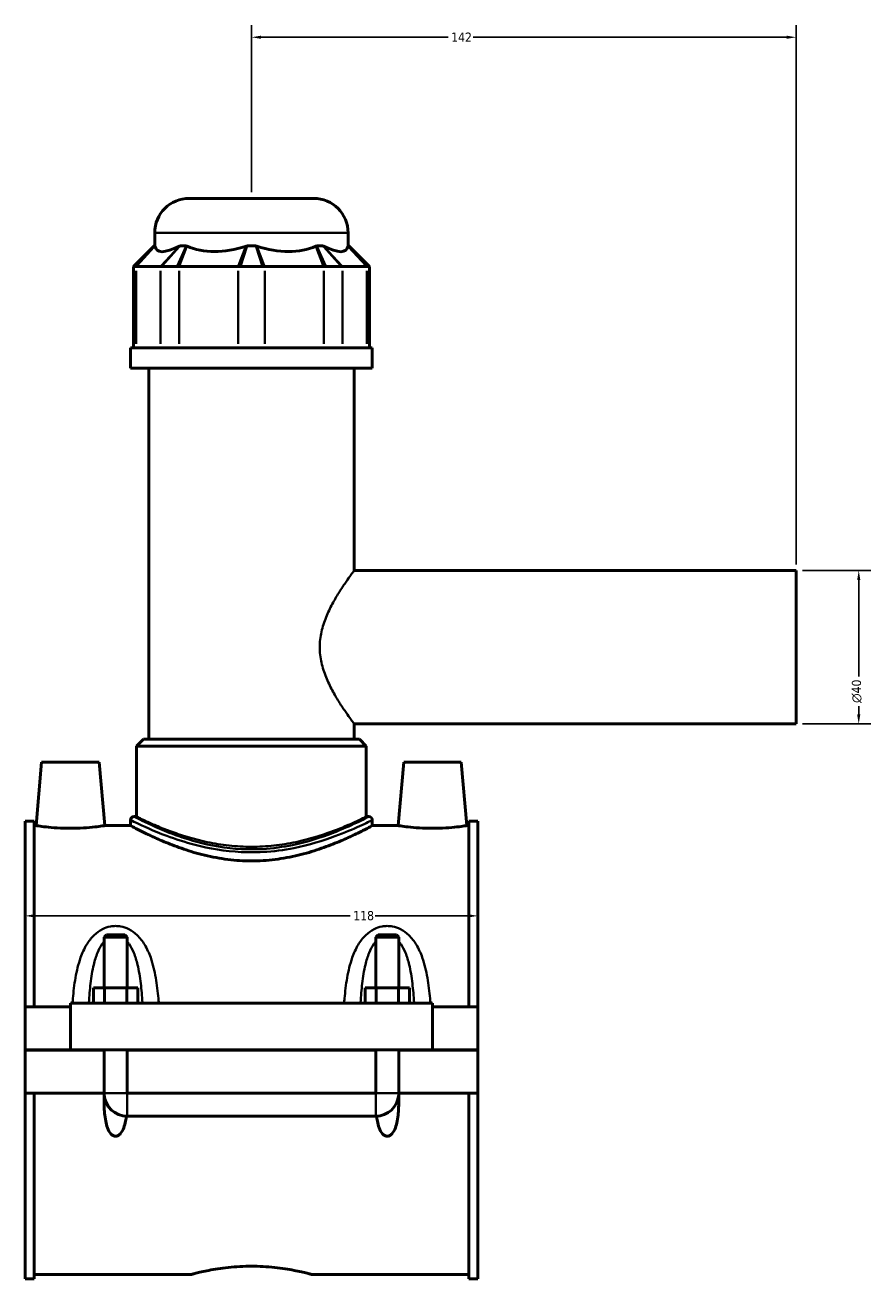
# Model space of a CAD drawing. Header units: millimetres. Extents: x -260 to 981, y -122 to 1147.
# Tile 1 of 7: x -260 to -40, y 286 to 613. Entities that reach past the tile are written whole.
import ezdxf

# ---------------------------------------------------------------- set-up
doc = ezdxf.new("R2010")
doc.units = ezdxf.units.MM
for name, color, linetype, lineweight in [('Dimension (ANSI)', 7, 'Continuous', 25), ('Visible (ANSI)', 7, 'Continuous', 50), ('Visible Narrow (ANSI)', 7, 'Continuous', 35)]:
    doc.layers.add(name, color=color, linetype=linetype, lineweight=lineweight)
doc.styles.add('Note Text (ANSI)', font='tahoma.ttf')
doc.dimstyles.new('Default - mm (ANSI)', dxfattribs={"dimtxt": 2.4, "dimasz": 2.5, "dimexe": 3.175, "dimexo": 1.6002, "dimgap": 0.8, "dimtad": 0, "dimtoh": 1, "dimdec": 0, "dimrnd": 1e-08, "dimzin": 4, "dimdsep": 46, "dimtxsty": 'Note Text (ANSI)', "dimcen": 0.09, "dimdle": 10, "dimclrd": 256, "dimclre": 256, "dimclrt": 5, "dimadec": 1, "dimazin": 1, "dimtfac": 1.27, "dimtofl": 0, "dimtmove": 0, "dimatfit": 3, "dimfxl": 1, "dimtolj": 1, "dimtzin": 4, "dimlwd": -1, "dimlwe": -1, "dimarcsym": 0})

# ---------------------------------------------------------------- blocks, each defined once
blk = doc.blocks.new('*D7')
at = {"layer": 'Defpoints', "color": 0, "transparency": 16777216}
for p in [(-260.45, 381.6), (-142.45, 381.6), (-142.45, 381.11)]:
    blk.add_point(p, dxfattribs=at)
at = {"layer": 'Dimension (ANSI)', "transparency": 16777216}
for p, q in [((-257.95, 381.11), (-175.71, 381.11)), ((-144.95, 381.11), (-169.19, 381.11))]:
    blk.add_line(p, q, dxfattribs=at)
for points in [[(-257.95, 381.53), (-257.95, 380.69), (-260.45, 381.11)], [(-144.95, 381.53), (-144.95, 380.69), (-142.45, 381.11)]]:
    blk.add_solid(points, dxfattribs=at)
at = {"layer": 'Dimension (ANSI)', "color": 5, "transparency": 16777216, "insert": (-174.91, 382.37), "char_height": 2.4, "attachment_point": 1, "style": 'Note Text (ANSI)'}
blk.add_mtext('\\A1;118', dxfattribs=at)
blk = doc.blocks.new('*D8')
at = {"layer": 'Defpoints', "color": 0, "transparency": 16777216}
for p in [(-201.45, 610.14), (-201.45, 568.14), (-59.45, 471.14)]:
    blk.add_point(p, dxfattribs=at)
at = {"layer": 'Dimension (ANSI)', "transparency": 16777216}
for p, q in [((-201.45, 569.74), (-201.45, 613.31)), ((-59.45, 472.74), (-59.45, 613.31)), ((-198.95, 610.14), (-150.2, 610.14)), ((-61.95, 610.14), (-143.7, 610.14))]:
    blk.add_line(p, q, dxfattribs=at)
for points in [[(-198.95, 610.55), (-198.95, 609.72), (-201.45, 610.14)], [(-61.95, 610.55), (-61.95, 609.72), (-59.45, 610.14)]]:
    blk.add_solid(points, dxfattribs=at)
at = {"layer": 'Dimension (ANSI)', "color": 5, "transparency": 16777216, "insert": (-149.4, 611.36), "char_height": 2.4, "attachment_point": 1, "style": 'Note Text (ANSI)'}
blk.add_mtext('\\A1;142', dxfattribs=at)
blk = doc.blocks.new('*D9')
at = {"layer": 'Defpoints', "color": 0, "transparency": 16777216}
for p in [(-59.45, 471.14), (-59.45, 431.14), (-43.18, 431.14)]:
    blk.add_point(p, dxfattribs=at)
at = {"layer": 'Dimension (ANSI)', "transparency": 16777216}
for p, q in [((-57.85, 471.14), (-40, 471.14)), ((-43.18, 468.64), (-43.18, 443.47)), ((-43.18, 433.64), (-43.18, 435.81)), ((-57.85, 431.14), (-40, 431.14))]:
    blk.add_line(p, q, dxfattribs=at)
for points in [[(-43.59, 468.64), (-42.76, 468.64), (-43.18, 471.14)], [(-43.59, 433.64), (-42.76, 433.64), (-43.18, 431.14)]]:
    blk.add_solid(points, dxfattribs=at)
at = {"layer": 'Dimension (ANSI)', "color": 5, "transparency": 16777216, "insert": (-44.98, 436.61), "char_height": 2.4, "attachment_point": 1, "rotation": 90, "style": 'Note Text (ANSI)'}
blk.add_mtext('\\A1;{\\fAIGDT|b0|i0;\\H2.4000;\\ln}\\fTahoma|b0|i0;\\H2.4000;40', dxfattribs=at)

msp = doc.modelspace()

# ---------------------------------------------------------------- linework, layer by layer
at = {"layer": 'Visible (ANSI)'}
for p, q in [((-217.65, 568.14), (-185.25, 568.14)), ((-226.65, 555.75), (-226.65, 559.14)), ((-176.25, 555.75), (-176.25, 559.14)), ((-226.81, 555.75), (-232.21, 550.35)), ((-226.81, 555.75), (-226.62, 555.75)), ((-220.05, 555.75), (-218.44, 555.75)), ((-202.58, 555.75), (-200.31, 555.75)), ((-184.45, 555.75), (-182.84, 555.75)), ((-176.27, 555.75), (-176.09, 555.75)), ((-176.09, 555.75), (-170.69, 550.35)), ((-231.75, 550.35), (-232.21, 550.35)), ((-232.21, 550.35), (-232.21, 529.2)), ((-231.75, 550.35), (-231.52, 550.35)), ((-231.52, 550.35), (-225.15, 550.35)), ((-225.15, 550.35), (-224.88, 550.35)), ((-220.86, 550.35), (-224.88, 550.35)), ((-220.86, 550.35), (-220.28, 550.35)), ((-220.28, 550.35), (-204.89, 550.35)), ((-204.89, 550.35), (-204.29, 550.35)), ((-198.61, 550.35), (-204.29, 550.35)), ((-198.61, 550.35), (-198, 550.35)), ((-198, 550.35), (-182.62, 550.35)), ((-182.62, 550.35), (-182.03, 550.35)), ((-178.01, 550.35), (-182.03, 550.35)), ((-178.01, 550.35), (-177.75, 550.35)), ((-177.75, 550.35), (-171.37, 550.35)), ((-171.37, 550.35), (-171.15, 550.35)), ((-170.69, 550.35), (-171.15, 550.35)), ((-170.69, 550.35), (-170.69, 529.2)), ((-169.95, 529.2), (-232.95, 529.2)), ((-232.95, 523.89), (-232.95, 529.2)), ((-169.95, 523.89), (-169.95, 529.2)), ((-169.95, 523.89), (-232.95, 523.89)), ((-228.22, 427.14), (-228.22, 523.89)), ((-174.67, 471.14), (-174.67, 523.89)), ((-174.67, 471.14), (-59.45, 471.14)), ((-59.45, 431.14), (-59.45, 471.14)), ((-174.67, 427.14), (-174.67, 431.14)), ((-174.67, 431.14), (-59.45, 431.14)), ((-229.57, 427.14), (-231.37, 425.34)), ((-171.52, 425.34), (-231.37, 425.34)), ((-231.37, 406.98), (-231.37, 425.34)), ((-229.57, 427.14), (-173.32, 427.14)), ((-173.32, 427.14), (-171.52, 425.34)), ((-171.52, 406.98), (-171.52, 425.34)), ((-256.15, 421.14), (-257.59, 404.64)), ((-256.15, 421.14), (-241.15, 421.14)), ((-241.15, 421.14), (-239.7, 404.64)), ((-161.75, 421.14), (-163.19, 404.64)), ((-146.75, 421.14), (-161.75, 421.14)), ((-146.75, 421.14), (-145.3, 404.64)), ((-260.45, 357.39), (-260.45, 405.81)), ((-258.09, 405.81), (-260.45, 405.81)), ((-258.09, 405.81), (-258.09, 357.39)), ((-232.95, 406.08), (-232.95, 404.64)), ((-231.37, 406.98), (-232.05, 406.98)), ((-170.85, 406.98), (-171.52, 406.98)), ((-169.95, 406.08), (-169.95, 404.64)), ((-144.81, 405.81), (-144.81, 357.39)), ((-142.45, 405.81), (-144.81, 405.81)), ((-142.45, 357.39), (-142.45, 405.81)), ((-258.09, 404.64), (-257.59, 404.64)), ((-239.7, 404.64), (-232.95, 404.64)), ((-169.95, 404.64), (-163.19, 404.64)), ((-145.3, 404.64), (-144.81, 404.64)), ((-239.25, 376.19), (-239.85, 375.59)), ((-234.45, 376.19), (-239.25, 376.19)), ((-234.45, 376.19), (-233.85, 375.59)), ((-168.45, 376.19), (-169.05, 375.59)), ((-163.65, 376.19), (-168.45, 376.19)), ((-163.65, 376.19), (-163.05, 375.59)), ((-239.85, 375.59), (-233.85, 375.59)), ((-239.85, 375.59), (-239.85, 362.39)), ((-233.85, 375.59), (-233.85, 362.39)), ((-169.05, 375.59), (-163.05, 375.59)), ((-169.05, 362.39), (-169.05, 375.59)), ((-163.05, 362.39), (-163.05, 375.59)), ((-242.62, 358.39), (-242.62, 362.39)), ((-239.73, 362.39), (-242.62, 362.39)), ((-239.73, 358.39), (-239.73, 362.39)), ((-233.96, 362.39), (-239.73, 362.39)), ((-233.96, 358.39), (-233.96, 362.39)), ((-231.07, 362.39), (-233.96, 362.39)), ((-231.07, 358.39), (-231.07, 362.39)), ((-171.82, 358.39), (-171.82, 362.39)), ((-168.93, 362.39), (-171.82, 362.39)), ((-168.93, 358.39), (-168.93, 362.39)), ((-163.16, 362.39), (-168.93, 362.39)), ((-163.16, 358.39), (-163.16, 362.39)), ((-160.27, 362.39), (-163.16, 362.39)), ((-160.27, 358.39), (-160.27, 362.39)), ((-260.45, 357.39), (-248.65, 357.39)), ((-260.45, 346.19), (-260.45, 357.39)), ((-248.65, 358.39), (-248.65, 346.19)), ((-248.65, 358.39), (-154.25, 358.39)), ((-154.25, 346.19), (-154.25, 358.39)), ((-154.25, 357.39), (-142.45, 357.39)), ((-142.45, 357.39), (-142.45, 346.19)), ((-260.45, 346.19), (-248.65, 346.19)), ((-260.45, 334.89), (-260.45, 346.09)), ((-239.85, 346.09), (-260.45, 346.09)), ((-248.65, 346.19), (-154.25, 346.19)), ((-239.85, 346.19), (-239.85, 346.09)), ((-239.85, 334.89), (-239.85, 346.09)), ((-233.85, 346.19), (-233.85, 346.09)), ((-233.85, 346.09), (-233.85, 334.89)), ((-169.05, 346.09), (-233.85, 346.09)), ((-169.05, 346.09), (-169.05, 346.19)), ((-169.05, 334.89), (-169.05, 346.09)), ((-163.05, 346.09), (-163.05, 346.19)), ((-163.05, 346.09), (-163.05, 334.89)), ((-142.45, 346.09), (-163.05, 346.09)), ((-154.25, 346.19), (-142.45, 346.19)), ((-142.45, 346.09), (-142.45, 334.89)), ((-260.45, 286.47), (-260.45, 334.89)), ((-260.45, 334.89), (-239.85, 334.89)), ((-258.09, 334.89), (-258.09, 286.47)), ((-239.85, 334.89), (-239.82, 334.89)), ((-233.88, 334.89), (-233.85, 334.89)), ((-233.85, 334.89), (-169.05, 334.89)), ((-233.85, 334.86), (-169.05, 334.86)), ((-169.05, 334.89), (-169.02, 334.89)), ((-163.08, 334.89), (-163.05, 334.89)), ((-163.05, 334.89), (-142.45, 334.89)), ((-144.81, 334.89), (-144.81, 286.47)), ((-142.45, 286.47), (-142.45, 334.89)), ((-233.85, 328.89), (-169.05, 328.89)), ((-258.09, 287.64), (-217.13, 287.64)), ((-185.77, 287.64), (-144.81, 287.64)), ((-258.09, 286.47), (-260.45, 286.47)), ((-142.45, 286.47), (-144.81, 286.47))]:
    msp.add_line(p, q, dxfattribs=at)
for centre, radius, start, end in [((-217.65, 559.14), 9, 90, 180), ((-185.25, 559.14), 9, 0, 90), ((-232.05, 406.08), 0.9, 90, 180), ((-170.85, 406.08), 0.9, 0, 90), ((-233.85, 334.89), 6, 184.3021, 270), ((-169.05, 334.89), 6, 270, 355.6979)]:
    msp.add_arc(centre, radius, start, end, dxfattribs=at)
for major_axis, ratio, start_param, end_param in [((24.72, 24.72), 0.198912, 3.001193, 3.674692), ((-20.95, -20.95), 0.668179, 0.252299, 0.925798), ((20.95, -20.95), 0.668179, 5.357387, 6.030886), ((24.72, -24.72), 0.198912, 5.750086, 6.423585)]:
    msp.add_ellipse((-201.45, 579.45), major_axis=major_axis, ratio=ratio, start_param=start_param, end_param=end_param, dxfattribs=at)
for points in [[(-226.62, 555.75), (-226.62, 555.72), (-226.61, 555.69), (-226.61, 555.66)], [(-220.23, 555.66), (-220.17, 555.69), (-220.11, 555.72), (-220.05, 555.75)], [(-218.44, 555.75), (-218.38, 555.72), (-218.31, 555.69), (-218.24, 555.66)], [(-202.86, 555.66), (-202.77, 555.69), (-202.68, 555.72), (-202.58, 555.75)], [(-200.31, 555.75), (-200.22, 555.72), (-200.13, 555.69), (-200.04, 555.66)], [(-184.65, 555.66), (-184.58, 555.69), (-184.52, 555.72), (-184.45, 555.75)], [(-182.84, 555.75), (-182.78, 555.72), (-182.72, 555.69), (-182.66, 555.66)], [(-176.29, 555.66), (-176.28, 555.69), (-176.28, 555.72), (-176.27, 555.75)]]:
    msp.add_open_spline(points, degree=3, dxfattribs=at)
for points, knots in [([(-239.7, 404.64), (-239.7, 404.64), (-239.93, 404.6), (-240.83, 404.47), (-241.52, 404.38), (-243.1, 404.2), (-244.11, 404.11), (-246.31, 403.98), (-247.52, 403.94), (-249.78, 403.94), (-250.98, 403.98), (-253.19, 404.11), (-254.19, 404.2), (-255.77, 404.38), (-256.46, 404.47), (-257.37, 404.6), (-257.59, 404.64), (-257.59, 404.64)], [1.354491, 1.354491, 1.354491, 1.354491, 1.692843, 1.692843, 2.031195, 2.031195, 2.370088, 2.370088, 2.708981, 2.708981, 3.047874, 3.047874, 3.386767, 3.386767, 3.725119, 3.725119, 4.063472, 4.063472, 4.063472, 4.063472]), ([(-169.95, 404.64), (-169.95, 404.64), (-170.14, 404.53), (-170.96, 404.1), (-171.58, 403.77), (-173.2, 402.95), (-174.21, 402.45), (-176.5, 401.37), (-177.8, 400.8), (-180.55, 399.66), (-182.11, 399.07), (-185.5, 397.92), (-187.34, 397.38), (-191.21, 396.45), (-193.23, 396.07), (-197.34, 395.56), (-199.42, 395.43), (-203.48, 395.43), (-205.56, 395.56), (-209.66, 396.07), (-211.69, 396.45), (-215.55, 397.38), (-217.39, 397.92), (-220.79, 399.07), (-222.34, 399.66), (-225.09, 400.8), (-226.39, 401.37), (-228.69, 402.45), (-229.69, 402.95), (-231.31, 403.77), (-231.93, 404.1), (-232.75, 404.53), (-232.95, 404.64), (-232.95, 404.64)], [4.861685, 4.861685, 4.861685, 4.861685, 5.468227, 5.468227, 6.074768, 6.074768, 6.681309, 6.681309, 7.287851, 7.287851, 7.896731, 7.896731, 8.505611, 8.505611, 9.114491, 9.114491, 9.72337, 9.72337, 10.33225, 10.33225, 10.94113, 10.94113, 11.55001, 11.55001, 12.15889, 12.15889, 12.765432, 12.765432, 13.371973, 13.371973, 13.978514, 13.978514, 14.585056, 14.585056, 14.585056, 14.585056]), ([(-145.3, 404.64), (-145.3, 404.64), (-145.53, 404.6), (-146.43, 404.47), (-147.12, 404.38), (-148.7, 404.2), (-149.71, 404.11), (-151.91, 403.98), (-153.12, 403.94), (-154.25, 403.94), (-155.38, 403.94), (-156.58, 403.98), (-158.79, 404.11), (-159.79, 404.2), (-161.37, 404.38), (-162.06, 404.47), (-162.97, 404.6), (-163.19, 404.64), (-163.19, 404.64)], [4.063472, 4.063472, 4.063472, 4.063472, 4.401824, 4.401824, 4.740176, 4.740176, 5.079069, 5.079069, 5.417962, 5.417962, 5.417962, 5.756855, 5.756855, 6.095748, 6.095748, 6.434101, 6.434101, 6.772453, 6.772453, 6.772453, 6.772453]), ([(-234.06, 328.89), (-234.11, 328.46), (-234.17, 328.04), (-234.36, 327.05), (-234.52, 326.43), (-234.96, 325.25), (-235.24, 324.7), (-235.79, 324.1), (-235.97, 323.94), (-236.28, 323.76), (-236.39, 323.72), (-236.62, 323.65), (-236.73, 323.64), (-236.96, 323.64), (-237.08, 323.65), (-237.3, 323.72), (-237.41, 323.76), (-237.73, 323.94), (-237.91, 324.1), (-238.46, 324.7), (-238.74, 325.25), (-239.18, 326.43), (-239.33, 327.05), (-239.69, 328.92), (-239.8, 330.3), (-239.86, 332.76), (-239.85, 333.82), (-239.82, 334.89)], [1.535948, 1.535948, 1.535948, 1.535948, 1.669208, 1.669208, 1.854084, 1.854084, 2.03896, 2.03896, 2.108164, 2.108164, 2.142767, 2.142767, 2.177369, 2.177369, 2.211971, 2.211971, 2.246573, 2.246573, 2.315777, 2.315777, 2.500653, 2.500653, 2.685529, 2.685529, 3.102831, 3.102831, 3.405455, 3.405455, 3.405455, 3.405455]), ([(-233.88, 334.89), (-233.88, 334.88), (-233.87, 334.88), (-233.87, 334.87), (-233.87, 334.87), (-233.86, 334.87), (-233.86, 334.86), (-233.85, 334.86), (-233.85, 334.86), (-233.85, 334.86)], [0.000058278, 0.000058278, 0.000058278, 0.000058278, 0.001125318, 0.001125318, 0.002239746, 0.002239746, 0.003333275, 0.003333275, 0.00442224, 0.00442224, 0.00442224, 0.00442224]), ([(-169.05, 334.86), (-169.04, 334.86), (-169.04, 334.86), (-169.03, 334.86), (-169.03, 334.87), (-169.03, 334.87), (-169.02, 334.87), (-169.02, 334.88), (-169.02, 334.88), (-169.02, 334.89)], [0, 0, 0, 0, 0.001070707, 0.001070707, 0.002154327, 0.002154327, 0.003261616, 0.003261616, 0.004360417, 0.004360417, 0.004360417, 0.004360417]), ([(-163.08, 334.89), (-163.05, 333.82), (-163.04, 332.76), (-163.1, 330.3), (-163.2, 328.92), (-163.56, 327.05), (-163.72, 326.43), (-164.16, 325.25), (-164.44, 324.7), (-164.99, 324.1), (-165.17, 323.94), (-165.48, 323.76), (-165.59, 323.72), (-165.82, 323.65), (-165.93, 323.64), (-166.16, 323.64), (-166.28, 323.65), (-166.5, 323.72), (-166.61, 323.76), (-166.93, 323.94), (-167.11, 324.1), (-167.66, 324.7), (-167.94, 325.25), (-168.38, 326.43), (-168.53, 327.05), (-168.72, 328.04), (-168.79, 328.46), (-168.84, 328.89)], [0.949283, 0.949283, 0.949283, 0.949283, 1.251906, 1.251906, 1.669208, 1.669208, 1.854084, 1.854084, 2.03896, 2.03896, 2.108164, 2.108164, 2.142767, 2.142767, 2.177369, 2.177369, 2.211971, 2.211971, 2.246573, 2.246573, 2.315777, 2.315777, 2.500653, 2.500653, 2.685529, 2.685529, 2.818789, 2.818789, 2.818789, 2.818789]), ([(-217.13, 287.64), (-217.13, 287.64), (-217.03, 287.66), (-216.63, 287.77), (-216.33, 287.85), (-215.53, 288.05), (-215.03, 288.17), (-213.88, 288.43), (-213.23, 288.56), (-211.84, 288.83), (-211.06, 288.97), (-209.35, 289.23), (-208.43, 289.36), (-206.5, 289.56), (-205.49, 289.64), (-203.46, 289.75), (-202.44, 289.78), (-200.46, 289.78), (-199.44, 289.75), (-197.41, 289.64), (-196.4, 289.56), (-194.47, 289.36), (-193.54, 289.23), (-191.84, 288.97), (-191.05, 288.83), (-189.67, 288.56), (-189.02, 288.43), (-187.87, 288.17), (-187.37, 288.05), (-186.57, 287.85), (-186.26, 287.77), (-185.86, 287.66), (-185.77, 287.64), (-185.77, 287.64)], [2.375148, 2.375148, 2.375148, 2.375148, 2.672014, 2.672014, 2.968879, 2.968879, 3.265745, 3.265745, 3.562611, 3.562611, 3.859532, 3.859532, 4.156453, 4.156453, 4.453374, 4.453374, 4.750295, 4.750295, 5.047217, 5.047217, 5.344138, 5.344138, 5.641059, 5.641059, 5.93798, 5.93798, 6.234846, 6.234846, 6.531712, 6.531712, 6.828577, 6.828577, 7.125443, 7.125443, 7.125443, 7.125443])]:
    msp.add_open_spline(points, degree=3, knots=knots, dxfattribs=at)
at = {"layer": 'Visible Narrow (ANSI)'}
for p, q in [((-176.56, 559.14), (-226.34, 559.14)), ((-231.49, 550.62), (-226.88, 555.48)), ((-231.27, 550.61), (-226.85, 555.4)), ((-220.48, 555.4), (-224.9, 550.61)), ((-220.29, 555.48), (-224.64, 550.62)), ((-220.74, 550.62), (-218.57, 555.48)), ((-220.18, 550.61), (-218.34, 555.4)), ((-202.96, 555.4), (-204.79, 550.61)), ((-202.67, 555.48), (-204.2, 550.62)), ((-198.69, 550.62), (-200.23, 555.48)), ((-198.1, 550.61), (-199.94, 555.4)), ((-184.55, 555.4), (-182.72, 550.61)), ((-184.33, 555.48), (-182.15, 550.62)), ((-178.26, 550.62), (-182.6, 555.48)), ((-177.99, 550.61), (-182.41, 555.4)), ((-176.04, 555.4), (-171.62, 550.61)), ((-176.02, 555.48), (-171.41, 550.62)), ((-231.52, 530.25), (-231.52, 549.29)), ((-225.15, 549.29), (-225.15, 530.25)), ((-220.28, 530.25), (-220.28, 549.29)), ((-204.89, 549.29), (-204.89, 530.25)), ((-198, 530.25), (-198, 549.29)), ((-182.62, 549.29), (-182.62, 530.25)), ((-177.75, 530.25), (-177.75, 549.29)), ((-171.37, 549.29), (-171.37, 530.25)), ((-239.73, 334.89), (-233.96, 334.89)), ((-233.85, 328.92), (-233.85, 334.77)), ((-169.05, 328.92), (-169.05, 334.77)), ((-163.16, 334.89), (-168.93, 334.89))]:
    msp.add_line(p, q, dxfattribs=at)
for points, knots in [([(-174.67, 431.14), (-174.67, 431.14), (-174.77, 431.27), (-175.17, 431.8), (-175.46, 432.21), (-176.21, 433.25), (-176.66, 433.89), (-177.65, 435.33), (-178.18, 436.14), (-179.25, 437.86), (-179.83, 438.84), (-180.96, 440.97), (-181.52, 442.12), (-182.5, 444.54), (-182.91, 445.82), (-183.49, 448.45), (-183.65, 449.8), (-183.65, 452.48), (-183.49, 453.83), (-182.91, 456.45), (-182.5, 457.73), (-181.52, 460.16), (-180.96, 461.31), (-179.83, 463.43), (-179.25, 464.41), (-178.18, 466.13), (-177.65, 466.94), (-176.66, 468.39), (-176.21, 469.03), (-175.46, 470.07), (-175.17, 470.47), (-174.77, 471.01), (-174.67, 471.14), (-174.67, 471.14)], [3.187079, 3.187079, 3.187079, 3.187079, 3.58133, 3.58133, 3.97558, 3.97558, 4.36983, 4.36983, 4.76408, 4.76408, 5.1666, 5.1666, 5.569119, 5.569119, 5.971639, 5.971639, 6.374158, 6.374158, 6.776678, 6.776678, 7.179197, 7.179197, 7.581717, 7.581717, 7.984236, 7.984236, 8.378487, 8.378487, 8.772737, 8.772737, 9.166987, 9.166987, 9.561238, 9.561238, 9.561238, 9.561238]), ([(-232.95, 406.08), (-232.94, 406.07), (-232.42, 405.81), (-229.81, 404.57), (-227.06, 403.28), (-221.32, 401.14), (-218.84, 400.32), (-212.46, 398.67), (-208.35, 397.95), (-202.24, 397.65), (-200.35, 397.66), (-195.7, 397.91), (-192.98, 398.27), (-186.38, 399.58), (-182.74, 400.72), (-177.1, 402.8), (-174.93, 403.74), (-171.53, 405.29), (-170.41, 405.85), (-169.99, 406.06), (-169.95, 406.08), (-169.95, 406.08)], [-24.257521, -24.257521, -24.257521, -24.257521, -23.299263, -23.299263, -21.801631, -21.801631, -20.892226, -20.892226, -19.662535, -19.662535, -19.119453, -19.119453, -18.313483, -18.313483, -17.049419, -17.049419, -15.977215, -15.977215, -14.817491, -14.817491, -14.554511, -14.554511, -14.554511, -14.554511]), ([(-170.85, 406.98), (-170.85, 406.98), (-170.89, 406.96), (-171.3, 406.74), (-172.39, 406.17), (-175.69, 404.61), (-177.8, 403.65), (-183.28, 401.54), (-186.81, 400.38), (-193.22, 399.06), (-195.87, 398.69), (-200.38, 398.43), (-202.21, 398.43), (-208.15, 398.73), (-212.15, 399.45), (-218.34, 401.13), (-220.75, 401.97), (-226.33, 404.14), (-229, 405.44), (-231.53, 406.71), (-232.04, 406.97), (-232.05, 406.98)], [14.554511, 14.554511, 14.554511, 14.554511, 14.817491, 14.817491, 15.977215, 15.977215, 17.049419, 17.049419, 18.313483, 18.313483, 19.119453, 19.119453, 19.662535, 19.662535, 20.892226, 20.892226, 21.801631, 21.801631, 23.299263, 23.299263, 24.257521, 24.257521, 24.257521, 24.257521]), ([(-171.52, 406.98), (-171.52, 406.98), (-171.71, 406.88), (-172.48, 406.51), (-173.07, 406.23), (-174.61, 405.52), (-175.56, 405.09), (-177.74, 404.16), (-178.98, 403.66), (-181.6, 402.69), (-183.08, 402.18), (-186.31, 401.21), (-188.07, 400.74), (-191.74, 399.96), (-193.66, 399.64), (-197.56, 399.22), (-199.53, 399.11), (-203.37, 399.11), (-205.34, 399.22), (-209.23, 399.64), (-211.15, 399.96), (-214.83, 400.74), (-216.58, 401.21), (-219.81, 402.18), (-221.3, 402.69), (-223.92, 403.66), (-225.15, 404.16), (-227.34, 405.09), (-228.29, 405.52), (-229.83, 406.23), (-230.41, 406.51), (-231.19, 406.88), (-231.37, 406.98), (-231.37, 406.98)], [4.59774, 4.59774, 4.59774, 4.59774, 5.171729, 5.171729, 5.745719, 5.745719, 6.319709, 6.319709, 6.893698, 6.893698, 7.469144, 7.469144, 8.044589, 8.044589, 8.620034, 8.620034, 9.19548, 9.19548, 9.770925, 9.770925, 10.34637, 10.34637, 10.921815, 10.921815, 11.497261, 11.497261, 12.07125, 12.07125, 12.64524, 12.64524, 13.21923, 13.21923, 13.793219, 13.793219, 13.793219, 13.793219]), ([(-225.61, 358.39), (-225.63, 358.77), (-225.66, 359.16), (-225.86, 361.37), (-226.07, 363.18), (-226.7, 366.77), (-227.12, 368.54), (-228.13, 371.39), (-228.64, 372.52), (-229.82, 374.48), (-230.47, 375.34), (-231.88, 376.7), (-232.61, 377.23), (-234.06, 377.97), (-234.76, 378.21), (-235.93, 378.43), (-236.39, 378.47), (-236.85, 378.47), (-237.31, 378.47), (-237.77, 378.43), (-238.94, 378.21), (-239.63, 377.97), (-241.08, 377.23), (-241.81, 376.7), (-243.23, 375.34), (-243.88, 374.48), (-245.06, 372.52), (-245.56, 371.39), (-246.57, 368.54), (-247, 366.77), (-247.62, 363.18), (-247.84, 361.37), (-248.03, 359.16), (-248.06, 358.77), (-248.09, 358.39)], [-5.50504, -5.50504, -5.50504, -5.50504, -5.395763, -5.395763, -4.871775, -4.871775, -4.330232, -4.330232, -3.953694, -3.953694, -3.620619, -3.620619, -3.343026, -3.343026, -3.122434, -3.122434, -2.984565, -2.984565, -2.984565, -2.846695, -2.846695, -2.626104, -2.626104, -2.348511, -2.348511, -2.015435, -2.015435, -1.638898, -1.638898, -1.097355, -1.097355, -0.573367, -0.573367, -0.46409, -0.46409, -0.46409, -0.46409]), ([(-154.81, 358.39), (-154.83, 358.77), (-154.86, 359.16), (-155.06, 361.37), (-155.27, 363.18), (-155.9, 366.77), (-156.32, 368.54), (-157.33, 371.39), (-157.84, 372.52), (-159.02, 374.48), (-159.67, 375.34), (-161.08, 376.7), (-161.81, 377.23), (-163.26, 377.97), (-163.96, 378.21), (-165.13, 378.43), (-165.59, 378.47), (-166.05, 378.47), (-166.51, 378.47), (-166.97, 378.43), (-168.14, 378.21), (-168.83, 377.97), (-170.28, 377.23), (-171.01, 376.7), (-172.43, 375.34), (-173.08, 374.48), (-174.26, 372.52), (-174.76, 371.39), (-175.77, 368.54), (-176.2, 366.77), (-176.82, 363.18), (-177.04, 361.37), (-177.23, 359.16), (-177.26, 358.77), (-177.29, 358.39)], [-5.50504, -5.50504, -5.50504, -5.50504, -5.395764, -5.395764, -4.871776, -4.871776, -4.330232, -4.330232, -3.953694, -3.953694, -3.620619, -3.620619, -3.343026, -3.343026, -3.122434, -3.122434, -2.984565, -2.984565, -2.984565, -2.846695, -2.846695, -2.626104, -2.626104, -2.348511, -2.348511, -2.015436, -2.015436, -1.638898, -1.638898, -1.097354, -1.097354, -0.573366, -0.573366, -0.46409, -0.46409, -0.46409, -0.46409]), ([(-243.82, 358.39), (-243.82, 358.43), (-243.82, 358.47), (-243.72, 360.2), (-243.58, 361.87), (-243.19, 365.18), (-242.93, 366.82), (-242.29, 369.45), (-241.98, 370.49), (-241.24, 372.3), (-240.84, 373.09), (-240.19, 374), (-240.02, 374.22), (-239.85, 374.42)], [0.561001, 0.561001, 0.561001, 0.561001, 0.573367, 0.573367, 1.097355, 1.097355, 1.638898, 1.638898, 2.015435, 2.015435, 2.348511, 2.348511, 2.459078, 2.459078, 2.459078, 2.459078]), ([(-233.85, 374.42), (-233.67, 374.22), (-233.5, 374), (-232.86, 373.09), (-232.45, 372.3), (-231.72, 370.49), (-231.4, 369.45), (-230.77, 366.82), (-230.5, 365.18), (-230.11, 361.87), (-229.98, 360.2), (-229.88, 358.47), (-229.87, 358.43), (-229.87, 358.39)], [3.510051, 3.510051, 3.510051, 3.510051, 3.620619, 3.620619, 3.953694, 3.953694, 4.330232, 4.330232, 4.871775, 4.871775, 5.395763, 5.395763, 5.408129, 5.408129, 5.408129, 5.408129]), ([(-173.02, 358.39), (-173.02, 358.43), (-173.02, 358.47), (-172.92, 360.2), (-172.78, 361.87), (-172.39, 365.18), (-172.13, 366.82), (-171.49, 369.45), (-171.18, 370.49), (-170.44, 372.3), (-170.04, 373.09), (-169.39, 374), (-169.22, 374.22), (-169.05, 374.42)], [0.561001, 0.561001, 0.561001, 0.561001, 0.573366, 0.573366, 1.097354, 1.097354, 1.638898, 1.638898, 2.015436, 2.015436, 2.348511, 2.348511, 2.459078, 2.459078, 2.459078, 2.459078]), ([(-163.05, 374.42), (-162.87, 374.22), (-162.7, 374), (-162.06, 373.09), (-161.65, 372.3), (-160.92, 370.49), (-160.6, 369.45), (-159.97, 366.82), (-159.7, 365.18), (-159.31, 361.87), (-159.18, 360.2), (-159.08, 358.47), (-159.07, 358.43), (-159.07, 358.39)], [3.510051, 3.510051, 3.510051, 3.510051, 3.620619, 3.620619, 3.953694, 3.953694, 4.330232, 4.330232, 4.871776, 4.871776, 5.395764, 5.395764, 5.408129, 5.408129, 5.408129, 5.408129])]:
    msp.add_open_spline(points, degree=3, knots=knots, dxfattribs=at)

# ---------------------------------------------------------------- dimensions: what is measured, and where the dimension line sits
at = {"layer": 'Dimension (ANSI)'}
for base, p1, p2, override, picture, middle in [((-201.45, 610.14), (-59.45, 471.14), (-201.45, 568.14), {"dimgap": 0.8, "dimtoh": 0, "dimdec": 0, "dimtol": 0, "dimlim": 0, "dimtp": 0, "dimtm": 0, "dimtdec": 2, "dimatfit": 1}, '*D8', (-146.95, 610.14)), ((-142.45, 381.11), (-260.45, 381.6), (-142.45, 381.6), {"dimgap": 0.8, "dimtoh": 0, "dimdec": 0, "dimse1": 1, "dimse2": 1, "dimtol": 0, "dimlim": 0, "dimtp": 0, "dimtm": 0, "dimtdec": 2, "dimatfit": 1}, '*D7', (-172.45, 381.11))]:
    dim = msp.add_linear_dim(base=base, p1=p1, p2=p2, angle=180, dimstyle='Default - mm (ANSI)', override=override, dxfattribs=at)
    dim.commit()
    dim.dimension.update_dxf_attribs({"geometry": picture, "text_midpoint": middle, "dimtype": 160})
dim = msp.add_linear_dim(base=(-43.18, 431.14), p1=(-59.45, 471.14), p2=(-59.45, 431.14), angle=90, text='{\\fAIGDT|b0|i0;\\H2.4000;\\ln}\\fTahoma|b0|i0;\\H2.4000;<>', dimstyle='Default - mm (ANSI)', override={"dimgap": 0.8, "dimtoh": 0, "dimdec": 0, "dimtol": 0, "dimlim": 0, "dimtp": 0, "dimtm": 0, "dimtdec": 2, "dimatfit": 1}, dxfattribs=at)
dim.commit()
dim.dimension.update_dxf_attribs({"geometry": '*D9', "text_midpoint": (-43.18, 439.64), "dimtype": 160})

doc.saveas('drawing.dxf')
